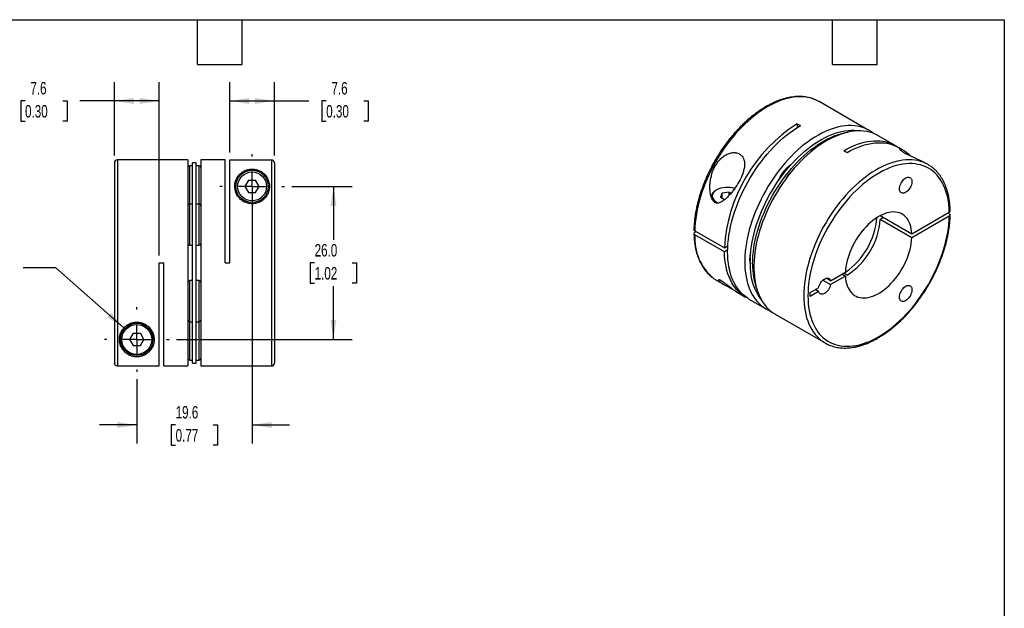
# Model space of a CAD drawing. Header units: millimetres. Extents: x 6 to 273, y 6 to 210.
# Tile 3 of 3: x 106 to 273, y 110 to 210. Entities that reach past the tile are written whole.
import ezdxf

# ---------------------------------------------------------------- set-up
doc = ezdxf.new("R2010")
doc.units = ezdxf.units.MM
doc.linetypes.add('SLD-Center', pattern=[19.05, 15.24, -1.27, 1.27, -1.27])
doc.linetypes.add('SLD-Solid', pattern=[0])
doc.layers.add('CENTER', color=40, linetype='SLD-Center')
doc.layers.add('DIMENSIONS', color=140, linetype='SLD-Solid', lineweight=25)
doc.layers.add('TEXT', color=140, linetype='SLD-Solid', lineweight=25)
doc.styles.add('SLDTEXTSTYLE0', font='TXT', dxfattribs={"width": 0.7})
doc.dimstyles.new('SLDDIMSTYLE0', dxfattribs={"dimtxt": 2.158008, "dimasz": 3.302, "dimexe": 0, "dimexo": 0.0625, "dimgap": 0.539502, "dimtad": 0, "dimtih": 1, "dimtoh": 1, "dimdec": 1, "dimrnd": 1e-09, "dimzin": 4, "dimdsep": 46, "dimtxsty": 'SLDTEXTSTYLE0', "dimsah": 1, "dimcen": 0.09, "dimadec": 0, "dimazin": 1, "dimtfac": 1, "dimtdec": 1, "dimtofl": 0, "dimtmove": 0, "dimatfit": 3, "dimfxl": 0, "dimfrac": 2, "dimtolj": 1, "dimtzin": 12, "dimarcsym": 0})
doc.dimstyles.new('SLDDIMSTYLE1', dxfattribs={"dimtxt": 2.158008, "dimasz": 3.302, "dimexe": 0, "dimexo": 0.0625, "dimgap": 0.539502, "dimtad": 0, "dimtih": 1, "dimtoh": 1, "dimdec": 1, "dimrnd": 1e-09, "dimzin": 12, "dimdsep": 46, "dimtxsty": 'SLDTEXTSTYLE0', "dimsah": 1, "dimcen": 0.09, "dimadec": 0, "dimazin": 3, "dimtfac": 1, "dimtdec": 1, "dimtofl": 0, "dimtmove": 0, "dimatfit": 3, "dimfxl": 0, "dimfrac": 2, "dimtolj": 1, "dimtzin": 12, "dimarcsym": 0})
doc.dimstyles.new('SLDDIMSTYLE3', dxfattribs={"dimtxt": 2.158008, "dimasz": 3.302, "dimexe": 0, "dimexo": 0.0625, "dimgap": 0.539502, "dimtad": 0, "dimtih": 1, "dimtoh": 1, "dimdec": 1, "dimrnd": 1e-09, "dimzin": 12, "dimdsep": 46, "dimtxsty": 'SLDTEXTSTYLE0', "dimsah": 1, "dimcen": 0, "dimadec": 0, "dimazin": 3, "dimtfac": 1, "dimtdec": 1, "dimtofl": 0, "dimtmove": 0, "dimatfit": 3, "dimfxl": 0, "dimfrac": 2, "dimtolj": 1, "dimtzin": 12, "dimarcsym": 0})
doc.dimstyles.new('SLDDIMSTYLE4', dxfattribs={"dimtxt": 2.158008, "dimasz": 3.302, "dimexe": 0, "dimexo": 0.0625, "dimgap": 0.539502, "dimtad": 0, "dimtih": 1, "dimtoh": 1, "dimdec": 1, "dimrnd": 1e-09, "dimzin": 12, "dimdsep": 46, "dimtxsty": 'SLDTEXTSTYLE0', "dimsah": 1, "dimcen": 0.09, "dimadec": 0, "dimazin": 3, "dimtfac": 1, "dimtdec": 1, "dimtmove": 0, "dimatfit": 0, "dimfxl": 0, "dimfrac": 2, "dimtolj": 1, "dimtzin": 12, "dimarcsym": 0})

# ---------------------------------------------------------------- blocks, each defined once
blk = doc.blocks.new('_D_3')
at = {"layer": 'DIMENSIONS'}
for p, q in [((111.8, 167.4), (106.24, 167.4)), ((123.36, 157.18), (111.8, 167.4))]:
    blk.add_line(p, q, dxfattribs=at)
blk.add_solid([(123.36, 157.18), (121.23, 159.75), (120.55, 158.99)], dxfattribs=at)
at = {"layer": 'DIMENSIONS', "attachment_point": 1, "style": 'SLDTEXTSTYLE0'}
for s, insert, char_height in [('M3-0.5 X 12MM', (82.31, 170.13), 2.1167), ('SHCS X2', (87.15, 166.7), 2.117)]:
    blk.add_mtext(s, dxfattribs=dict(at, insert=insert, char_height=char_height))
blk = doc.blocks.new('_D_4')
at = {"layer": 'DIMENSIONS'}
for p, q in [((151.93, 181.23), (162.18, 181.23)), ((159, 181.23), (159, 172.14)), ((155.8, 168.23), (155.07, 168.23)), ((155.07, 168.23), (155.07, 164.8)), ((162.21, 168.23), (162.93, 168.23)), ((162.93, 168.23), (162.93, 164.8)), ((155.07, 164.8), (155.8, 164.8)), ((159, 155.23), (159, 164.31)), ((162.93, 164.8), (162.21, 164.8)), ((132.33, 155.23), (162.18, 155.23))]:
    blk.add_line(p, q, dxfattribs=at)
for points in [[(159, 181.23), (158.49, 177.93), (159.51, 177.93)], [(159, 155.23), (159.51, 158.53), (158.49, 158.53)]]:
    blk.add_solid(points, dxfattribs=at)
at = {"layer": 'DIMENSIONS', "char_height": 2.117, "attachment_point": 1, "style": 'SLDTEXTSTYLE0'}
for s, insert in [('26.0', (155.8, 171.44)), ('1.02', (155.8, 167.53))]:
    blk.add_mtext(s, dxfattribs=dict(at, insert=insert))
blk = doc.blocks.new('_D_5')
at = {"layer": 'DIMENSIONS'}
for p, q in [((145.17, 179.96), (145.17, 137.53)), ((125.57, 148.47), (125.57, 137.53)), ((125.57, 140.7), (119.22, 140.7)), ((132.17, 140.7), (131.44, 140.7)), ((131.44, 140.7), (131.44, 137.27)), ((138.58, 140.7), (139.31, 140.7)), ((139.31, 140.7), (139.31, 137.27)), ((145.17, 140.7), (151.52, 140.7)), ((131.44, 137.27), (132.17, 137.27)), ((139.31, 137.27), (138.58, 137.27))]:
    blk.add_line(p, q, dxfattribs=at)
for points in [[(125.57, 140.7), (122.27, 141.21), (122.27, 140.2)], [(145.17, 140.7), (148.48, 140.2), (148.48, 141.21)]]:
    blk.add_solid(points, dxfattribs=at)
at = {"layer": 'DIMENSIONS', "char_height": 2.117, "attachment_point": 1, "style": 'SLDTEXTSTYLE0'}
for s, insert in [('19.6', (132.17, 143.92)), ('0.77', (132.17, 140))]:
    blk.add_mtext(s, dxfattribs=dict(at, insert=insert))
blk = doc.blocks.new('_D_6')
at = {"layer": 'DIMENSIONS'}
for p, q in [((141.37, 186.99), (141.37, 198.93)), ((148.97, 186.49), (148.97, 198.93)), ((141.37, 195.75), (148.97, 195.75)), ((148.97, 195.75), (154.84, 195.75)), ((157.77, 195.75), (157.04, 195.75)), ((157.04, 195.75), (157.04, 192.32)), ((164.18, 195.75), (164.9, 195.75)), ((164.9, 195.75), (164.9, 192.32)), ((157.04, 192.32), (157.77, 192.32)), ((164.9, 192.32), (164.18, 192.32))]:
    blk.add_line(p, q, dxfattribs=at)
for points in [[(141.37, 195.75), (144.68, 195.24), (144.68, 196.26)], [(148.97, 195.75), (145.67, 196.26), (145.67, 195.24)]]:
    blk.add_solid(points, dxfattribs=at)
at = {"layer": 'DIMENSIONS', "char_height": 2.117, "attachment_point": 1, "style": 'SLDTEXTSTYLE0'}
for s, insert in [('7.6', (158.66, 198.96)), ('0.30', (157.77, 195.05))]:
    blk.add_mtext(s, dxfattribs=dict(at, insert=insert))
blk = doc.blocks.new('_D_7')
at = {"layer": 'DIMENSIONS'}
for p, q in [((121.77, 186.5), (121.77, 198.93)), ((129.37, 169.5), (129.37, 198.93)), ((106.57, 195.75), (105.85, 195.75)), ((105.85, 195.75), (105.85, 192.32)), ((112.98, 195.75), (113.71, 195.75)), ((113.71, 195.75), (113.71, 192.32)), ((121.77, 195.75), (115.91, 195.75)), ((129.37, 195.75), (121.77, 195.75)), ((105.85, 192.32), (106.57, 192.32)), ((113.71, 192.32), (112.98, 192.32))]:
    blk.add_line(p, q, dxfattribs=at)
for points in [[(121.77, 195.75), (125.08, 195.24), (125.08, 196.26)], [(129.37, 195.75), (126.07, 196.26), (126.07, 195.24)]]:
    blk.add_solid(points, dxfattribs=at)
at = {"layer": 'DIMENSIONS', "char_height": 2.117, "attachment_point": 1, "style": 'SLDTEXTSTYLE0'}
for s, insert in [('7.6', (107.47, 198.96)), ('0.30', (106.57, 195.05))]:
    blk.add_mtext(s, dxfattribs=dict(at, insert=insert))
blk = doc.blocks.new('SW_CENTERMARKSYMBOL_1')
at = {"layer": 'CENTER', "color": 0}
for p, q in [((0, 5.08), (0, 5.49)), ((0, 0), (0, 2.54)), ((-5.08, 0), (-5.49, 0)), ((0, 0), (-2.54, 0)), ((0, 0), (0, -2.54)), ((0, 0), (2.54, 0)), ((5.08, 0), (5.49, 0)), ((0, -5.08), (0, -5.49))]:
    blk.add_line(p, q, dxfattribs=at)
blk = doc.blocks.new('SW_CENTERMARKSYMBOL_2')
at = {"layer": 'CENTER', "color": 0}
for p, q in [((0, 5.08), (0, 5.49)), ((0, 0), (0, 2.54)), ((-5.08, 0), (-5.49, 0)), ((0, 0), (-2.54, 0)), ((0, 0), (0, -2.54)), ((0, 0), (2.54, 0)), ((5.08, 0), (5.49, 0)), ((0, -5.08), (0, -5.49))]:
    blk.add_line(p, q, dxfattribs=at)

msp = doc.modelspace()

# ---------------------------------------------------------------- linework, layer by layer
for p, q in [((250.04, 190.74), (241.56, 195.64)), ((237.83, 191.88), (238.39, 191.55)), ((237.83, 191.88), (237.83, 191.21)), ((254.5, 188.17), (251.6, 189.84)), ((255.71, 187.47), (255.06, 187.84)), ((245.75, 187.3), (246.31, 186.98)), ((121.77, 185.23), (121.77, 151.23)), ((134.27, 185.73), (122.27, 185.73)), ((122.27, 185.73), (122.27, 150.73)), ((134.27, 185.73), (134.27, 150.73)), ((135.07, 184.73), (134.57, 184.73)), ((134.57, 178.23), (134.57, 184.73)), ((135.67, 185.23), (135.07, 185.23)), ((135.07, 151.23), (135.07, 185.23)), ((135.67, 151.23), (135.67, 185.23)), ((136.17, 184.73), (135.67, 184.73)), ((136.17, 178.23), (136.17, 184.73)), ((140.57, 185.73), (136.47, 185.73)), ((136.47, 185.73), (136.47, 150.73)), ((140.57, 168.23), (140.57, 185.73)), ((141.37, 185.72), (148.47, 185.72)), ((141.37, 168.23), (141.37, 185.72)), ((148.47, 185.72), (148.47, 150.73)), ((148.97, 185.22), (148.97, 151.23)), ((260.08, 184.95), (259.78, 185.12)), ((144.57, 182.28), (143.96, 181.23)), ((143.96, 181.23), (144.57, 180.18)), ((144.57, 182.28), (145.78, 182.28)), ((146.39, 181.23), (145.78, 182.28)), ((145.78, 180.18), (146.39, 181.23)), ((144.57, 180.18), (145.78, 180.18)), ((224.14, 180.63), (224, 180.55)), ((225.09, 180.08), (224.78, 179.41)), ((224.78, 179.41), (225.51, 178.99)), ((226.26, 180.26), (225.09, 180.08)), ((225.09, 179.23), (225.09, 180.08)), ((226.26, 180.26), (226.59, 180.08)), ((226.26, 179.7), (226.26, 180.26)), ((134.27, 178.03), (134.28, 177.98)), ((135.07, 178.23), (134.57, 178.23)), ((134.57, 171.23), (134.57, 178.23)), ((136.17, 178.23), (135.67, 178.23)), ((136.17, 171.23), (136.17, 178.23)), ((136.47, 177.98), (136.47, 178.03)), ((252.53, 175.95), (251.96, 175.62)), ((251.97, 176.27), (257.34, 173.17)), ((257.34, 173.17), (263.7, 176.85)), ((263.7, 176.2), (257.34, 172.52)), ((263.7, 176.6), (263.49, 176.73)), ((257.34, 172.52), (251.96, 175.62)), ((220.44, 173.67), (225.46, 170.77)), ((220.65, 173.55), (220.44, 173.42)), ((225.46, 170.12), (220.44, 173.02)), ((134.57, 171.23), (135.07, 171.23)), ((135.67, 171.23), (136.17, 171.23)), ((225.46, 170.77), (226.05, 171.11)), ((226.02, 170.44), (225.46, 170.12)), ((129.37, 168.23), (130.17, 168.23)), ((129.37, 150.73), (129.37, 168.23)), ((130.17, 150.73), (130.17, 168.23)), ((140.57, 168.23), (141.37, 168.23)), ((243.52, 165.2), (246.04, 166.65)), ((246.04, 166), (243.52, 164.54)), ((245.47, 166.32), (246.04, 166)), ((245.85, 166.54), (245.75, 166.48)), ((246.31, 166.16), (245.75, 166.48)), ((135.07, 165.23), (134.57, 165.23)), ((134.57, 158.23), (134.57, 165.23)), ((136.17, 165.23), (135.67, 165.23)), ((136.17, 158.23), (136.17, 165.23)), ((224.06, 165.33), (225.43, 164.54)), ((242.21, 165.3), (243.52, 164.54)), ((243.52, 165.2), (242.78, 165.62)), ((227.35, 163.43), (229.08, 162.43)), ((240.02, 163.18), (241.47, 164.02)), ((241.47, 163.36), (240.02, 162.52)), ((240.02, 162.52), (240.02, 163.18)), ((241.47, 163.36), (240.91, 163.69)), ((229.64, 162.1), (232.54, 160.43)), ((234.1, 159.53), (242.58, 154.63)), ((134.28, 158.48), (134.27, 158.43)), ((134.57, 158.23), (135.07, 158.23)), ((134.57, 151.73), (134.57, 158.23)), ((135.67, 158.23), (136.17, 158.23)), ((136.17, 151.73), (136.17, 158.23)), ((136.47, 158.43), (136.47, 158.48)), ((124.97, 156.28), (124.36, 155.23)), ((124.97, 156.28), (126.18, 156.28)), ((126.79, 155.23), (126.18, 156.28)), ((124.36, 155.23), (124.97, 154.18)), ((124.97, 154.18), (126.18, 154.18)), ((126.18, 154.18), (126.79, 155.23)), ((122.27, 150.73), (129.37, 150.73)), ((130.17, 150.73), (134.27, 150.73)), ((134.57, 151.73), (135.07, 151.73)), ((135.07, 151.23), (135.67, 151.23)), ((135.67, 151.73), (136.17, 151.73)), ((136.47, 150.73), (148.47, 150.73))]:
    msp.add_line(p, q)
at = {"flags": 128}
for points in [[(241.07, 195.89), (240.97, 195.94), (240.52, 196.11), (240.05, 196.25), (239.57, 196.35), (239.08, 196.42), (238.56, 196.46), (238.04, 196.45), (237.51, 196.42), (236.96, 196.34), (236.4, 196.23), (235.84, 196.09), (235.27, 195.91), (234.7, 195.7), (234.12, 195.45), (233.53, 195.17), (232.95, 194.85), (232.36, 194.51), (231.78, 194.13), (231.2, 193.72), (230.62, 193.29), (230.05, 192.82), (229.48, 192.33), (228.92, 191.81), (228.37, 191.26), (227.83, 190.7), (227.3, 190.1), (226.78, 189.49), (226.28, 188.86), (225.79, 188.2), (225.32, 187.54), (224.86, 186.85), (224.42, 186.15), (224, 185.44), (223.6, 184.72), (223.22, 183.98), (222.86, 183.24), (222.52, 182.5), (222.21, 181.75), (221.92, 180.99), (221.65, 180.24), (221.41, 179.48), (221.2, 178.73), (221.01, 177.98), (220.85, 177.24), (220.71, 176.51), (220.6, 175.78), (220.52, 175.06), (220.46, 174.36), (220.44, 173.67)], [(241.56, 195.64), (241.4, 195.73), (241.07, 195.89)], [(229.64, 162.1), (229.44, 162.23), (229.04, 162.5), (228.67, 162.81), (228.31, 163.15), (227.98, 163.52), (227.68, 163.93), (227.39, 164.36), (227.14, 164.83), (226.91, 165.32), (226.7, 165.84), (226.52, 166.38), (226.37, 166.95), (226.24, 167.54), (226.14, 168.16), (226.07, 168.79), (226.03, 169.44), (226.02, 170.12), (226.03, 170.8), (226.07, 171.51), (226.14, 172.22), (226.24, 172.95), (226.37, 173.69), (226.52, 174.43), (226.7, 175.18), (226.91, 175.94), (227.14, 176.7), (227.39, 177.46), (227.68, 178.22), (227.98, 178.98), (228.31, 179.73), (228.67, 180.48), (229.04, 181.22), (229.44, 181.95), (229.85, 182.67), (230.29, 183.38), (230.74, 184.08), (231.22, 184.76), (231.7, 185.42), (232.21, 186.06), (232.72, 186.69), (233.25, 187.29), (233.79, 187.87), (234.35, 188.43), (234.91, 188.96), (235.48, 189.46), (236.05, 189.94), (236.63, 190.39), (237.22, 190.81), (237.8, 191.19), (238.39, 191.55)], [(250.78, 190.23), (250.69, 190.31), (250.3, 190.59), (249.89, 190.83), (249.46, 191.04), (249.01, 191.21), (248.54, 191.35), (248.06, 191.46), (247.56, 191.52), (247.05, 191.56), (246.53, 191.56), (245.99, 191.52), (245.45, 191.44), (244.89, 191.34), (244.33, 191.19), (243.76, 191.01), (243.18, 190.8), (242.61, 190.55), (242.02, 190.27), (241.44, 189.96), (240.85, 189.61), (240.27, 189.24), (239.69, 188.83), (239.11, 188.39), (238.54, 187.93), (237.97, 187.43), (237.41, 186.92), (236.86, 186.37), (236.32, 185.8), (235.79, 185.21), (235.27, 184.6), (234.77, 183.97), (234.28, 183.31), (233.81, 182.64), (233.35, 181.96), (232.91, 181.26), (232.49, 180.55), (232.09, 179.83), (231.71, 179.09), (231.35, 178.35), (231.01, 177.61), (230.7, 176.86), (230.41, 176.1), (230.14, 175.35), (229.9, 174.6), (229.69, 173.84), (229.5, 173.1), (229.33, 172.35), (229.2, 171.62), (229.09, 170.89), (229, 170.18), (228.95, 169.47), (228.92, 168.78), (228.92, 168.11), (228.95, 167.45), (229, 166.81), (229.09, 166.19), (229.2, 165.59), (229.33, 165.01), (229.5, 164.46), (229.69, 163.93), (229.9, 163.43), (230.14, 162.95), (230.41, 162.5), (230.7, 162.08), (231.01, 161.7), (231.35, 161.34), (231.71, 161.01), (232.09, 160.72), (232.49, 160.46), (232.91, 160.23), (233.35, 160.04), (233.36, 160.04)], [(229.84, 168.32), (229.85, 168.99), (229.89, 169.68), (229.96, 170.38), (230.06, 171.09), (230.18, 171.82), (230.33, 172.55), (230.51, 173.28), (230.71, 174.02), (230.94, 174.76), (231.19, 175.51), (231.47, 176.25), (231.77, 176.99), (232.1, 177.73), (232.45, 178.46), (232.82, 179.19), (233.21, 179.9), (233.62, 180.61), (234.05, 181.3), (234.49, 181.98), (234.96, 182.64), (235.44, 183.29), (235.93, 183.91), (236.44, 184.52), (236.96, 185.11), (237.49, 185.67), (238.03, 186.21), (238.58, 186.73), (239.14, 187.21), (239.71, 187.68), (240.28, 188.11), (240.85, 188.51), (241.43, 188.88), (242, 189.22), (242.58, 189.53), (243.15, 189.81), (243.72, 190.05), (244.29, 190.26), (244.85, 190.43), (245.41, 190.57), (245.95, 190.67), (246.49, 190.74), (247.02, 190.78), (247.53, 190.77), (248.03, 190.73), (248.51, 190.66)], [(230.26, 168.08), (230.28, 168.75), (230.32, 169.44), (230.39, 170.14), (230.48, 170.85), (230.61, 171.57), (230.76, 172.3), (230.93, 173.04), (231.14, 173.78), (231.36, 174.52), (231.62, 175.26), (231.9, 176.01), (232.2, 176.75), (232.52, 177.49), (232.87, 178.22), (233.24, 178.94), (233.63, 179.66), (234.04, 180.36), (234.47, 181.05), (234.92, 181.73), (235.38, 182.4), (235.86, 183.04), (236.36, 183.67), (236.86, 184.28), (237.38, 184.86), (237.92, 185.43), (238.46, 185.97), (239.01, 186.48), (239.57, 186.97), (240.13, 187.43), (240.7, 187.86), (241.27, 188.27), (241.85, 188.64), (242.43, 188.98), (243, 189.29), (243.58, 189.56), (244.15, 189.8), (244.72, 190.01), (245.28, 190.19), (245.83, 190.33), (246.38, 190.43), (246.48, 190.45)], [(251.6, 189.84), (251.44, 189.93), (251.01, 190.14), (250.56, 190.31), (250.1, 190.45), (249.62, 190.56), (249.12, 190.63), (248.61, 190.66), (248.09, 190.66), (247.55, 190.62), (247, 190.55), (246.45, 190.44), (245.89, 190.29), (245.32, 190.12), (244.74, 189.9), (244.16, 189.65), (243.58, 189.37), (242.99, 189.06), (242.41, 188.72), (241.83, 188.34), (241.24, 187.93), (240.67, 187.49), (240.09, 187.03), (239.53, 186.54), (238.97, 186.02), (238.42, 185.47), (237.88, 184.9), (237.35, 184.31), (236.83, 183.7), (236.33, 183.07), (235.84, 182.42), (235.36, 181.75), (234.91, 181.06), (234.47, 180.36), (234.05, 179.65), (233.65, 178.93), (233.27, 178.2), (232.91, 177.46), (232.57, 176.71), (232.26, 175.96), (231.97, 175.21), (231.7, 174.45), (231.46, 173.7), (231.24, 172.95), (231.05, 172.2), (230.89, 171.46), (230.75, 170.72), (230.64, 169.99), (230.56, 169.28), (230.5, 168.57), (230.48, 167.88), (230.48, 167.21), (230.5, 166.55), (230.56, 165.91), (230.64, 165.29), (230.75, 164.69), (230.89, 164.11), (231.05, 163.56), (231.24, 163.03), (231.46, 162.53), (231.7, 162.05), (231.97, 161.6), (232.26, 161.19), (232.57, 160.8), (232.91, 160.44), (233.27, 160.12), (233.65, 159.82), (234.05, 159.56), (234.1, 159.53)], [(245.75, 187.3), (246.34, 187.63), (246.92, 187.92), (247.51, 188.18), (248.09, 188.4), (248.66, 188.59), (249.23, 188.74), (249.79, 188.85), (250.35, 188.94), (250.89, 188.98), (251.42, 188.99), (251.93, 188.96), (252.44, 188.9), (252.92, 188.8), (253.4, 188.66), (253.85, 188.49), (254.29, 188.29), (254.7, 188.05), (254.77, 188)], [(246.31, 186.98), (246.91, 187.31), (247.51, 187.6), (248.1, 187.86), (248.69, 188.08), (249.28, 188.27), (249.85, 188.42), (250.42, 188.54), (250.98, 188.62), (251.53, 188.66), (252.07, 188.66), (252.59, 188.63), (253.1, 188.55), (253.59, 188.45), (254.07, 188.3), (254.52, 188.12), (254.96, 187.9), (255.06, 187.84)], [(259.62, 185.19), (259.28, 185.33), (258.82, 185.49), (258.35, 185.61), (257.86, 185.7), (257.36, 185.75), (256.84, 185.77), (256.31, 185.75), (255.77, 185.69), (255.22, 185.6), (254.66, 185.47), (254.09, 185.31), (253.52, 185.12), (252.94, 184.89), (252.36, 184.62), (251.78, 184.33), (251.19, 184), (250.61, 183.64), (250.02, 183.24), (249.45, 182.82), (248.87, 182.37), (248.3, 181.89), (247.74, 181.39), (247.18, 180.85), (246.63, 180.3), (246.1, 179.72), (245.58, 179.11), (245.06, 178.49), (244.57, 177.85), (244.09, 177.19), (243.62, 176.51), (243.17, 175.82), (242.74, 175.11), (242.33, 174.4), (241.94, 173.67), (241.57, 172.93), (241.22, 172.19), (240.9, 171.44), (240.59, 170.69), (240.31, 169.93), (240.06, 169.18), (239.83, 168.42), (239.63, 167.67), (239.45, 166.93), (239.3, 166.19), (239.18, 165.46), (239.08, 164.74), (239.01, 164.03), (238.97, 163.33), (238.96, 162.65), (238.97, 161.98), (239.01, 161.33), (239.08, 160.7), (239.18, 160.09), (239.3, 159.5), (239.45, 158.93), (239.63, 158.39), (239.83, 157.88), (240.06, 157.39), (240.31, 156.93), (240.59, 156.49), (240.9, 156.09), (241.22, 155.72), (241.57, 155.37), (241.94, 155.07), (242.12, 154.93)], [(263.7, 176.85), (263.68, 177.5), (263.62, 178.13), (263.54, 178.74), (263.43, 179.33), (263.29, 179.9), (263.13, 180.44), (262.94, 180.96), (262.72, 181.46), (262.48, 181.92), (262.22, 182.36), (261.93, 182.77), (261.61, 183.14), (261.28, 183.49), (260.92, 183.81), (260.54, 184.09), (260.14, 184.34), (259.72, 184.55), (259.28, 184.73), (258.83, 184.88), (258.35, 184.98), (257.87, 185.06), (257.36, 185.1), (256.85, 185.1), (256.32, 185.07), (255.79, 185), (255.24, 184.9), (254.68, 184.76), (254.12, 184.59), (253.56, 184.38), (252.98, 184.13), (252.41, 183.86), (251.83, 183.55), (251.26, 183.21), (250.68, 182.84), (250.11, 182.44), (249.54, 182), (248.97, 181.54), (248.42, 181.05), (247.86, 180.54), (247.32, 180), (246.79, 179.44), (246.27, 178.85), (245.76, 178.24), (245.27, 177.61), (244.79, 176.97), (244.32, 176.31), (243.88, 175.63), (243.45, 174.93), (243.04, 174.23), (242.65, 173.51), (242.28, 172.79), (241.93, 172.06), (241.6, 171.32), (241.3, 170.58), (241.02, 169.84), (240.77, 169.09), (240.54, 168.35), (240.34, 167.61), (240.16, 166.87), (240.01, 166.14), (239.89, 165.42), (239.79, 164.71), (239.72, 164.01), (239.68, 163.32), (239.67, 162.65), (239.68, 161.99), (239.72, 161.35), (239.79, 160.73), (239.89, 160.13), (240.01, 159.55), (240.16, 158.99), (240.34, 158.46), (240.54, 157.95), (240.77, 157.47), (241.02, 157.02), (241.3, 156.6), (241.6, 156.21), (241.93, 155.85), (242.28, 155.52), (242.65, 155.22), (243.04, 154.95), (243.45, 154.72), (243.88, 154.53), (244.32, 154.36), (244.79, 154.24), (245.27, 154.14), (245.76, 154.09), (246.27, 154.07), (246.79, 154.08), (247.32, 154.13), (247.86, 154.22), (248.42, 154.34), (248.97, 154.5), (249.54, 154.69), (250.11, 154.91), (250.68, 155.17), (251.26, 155.47), (251.83, 155.79), (252.41, 156.15), (252.98, 156.53), (253.56, 156.95), (254.12, 157.4), (254.68, 157.87), (255.24, 158.38), (255.79, 158.9), (256.32, 159.46), (256.85, 160.03), (257.36, 160.63), (257.87, 161.25), (258.35, 161.88), (258.83, 162.54), (259.28, 163.21), (259.72, 163.89), (260.14, 164.59), (260.54, 165.3), (260.92, 166.02), (261.28, 166.75), (261.61, 167.49), (261.93, 168.23), (262.22, 168.97), (262.48, 169.71), (262.72, 170.46), (262.94, 171.2), (263.13, 171.94), (263.29, 172.67), (263.43, 173.4), (263.54, 174.11), (263.62, 174.82), (263.68, 175.52), (263.7, 176.2)], [(255.22, 180.82), (255.24, 181.02), (255.28, 181.24), (255.34, 181.46), (255.44, 181.68), (255.55, 181.89), (255.68, 182.09), (255.83, 182.28), (255.99, 182.44), (256.16, 182.57), (256.33, 182.68), (256.5, 182.75), (256.66, 182.79), (256.81, 182.8), (256.95, 182.77), (257.08, 182.7), (257.18, 182.6), (257.26, 182.48), (257.31, 182.32), (257.34, 182.14), (257.34, 181.94), (257.31, 181.73), (257.26, 181.51), (257.18, 181.29), (257.08, 181.08), (256.95, 180.87), (256.81, 180.68), (256.66, 180.5), (256.5, 180.35), (256.33, 180.23), (256.16, 180.14), (255.99, 180.08), (255.83, 180.06), (255.68, 180.08), (255.55, 180.12), (255.44, 180.21), (255.34, 180.32), (255.28, 180.46), (255.24, 180.63), (255.22, 180.82)], [(224.15, 180.63), (223.94, 180.49), (223.76, 180.34), (223.62, 180.18), (223.51, 180.01), (223.43, 179.84), (223.4, 179.66), (223.41, 179.47), (223.45, 179.29), (223.53, 179.12), (223.65, 178.95), (223.8, 178.79), (223.99, 178.65), (224.2, 178.52), (224.41, 178.41)], [(257.34, 173.17), (257.3, 173.61), (257.24, 174.03), (257.15, 174.43), (257.03, 174.81), (256.89, 175.15), (256.72, 175.47), (256.52, 175.77), (256.3, 176.02), (256.06, 176.25), (255.8, 176.45), (255.51, 176.61), (255.21, 176.73), (254.89, 176.82), (254.55, 176.87), (254.2, 176.89), (253.83, 176.87), (253.46, 176.81), (253.07, 176.72), (252.68, 176.59), (252.29, 176.43), (251.89, 176.23), (251.49, 176), (251.09, 175.74), (250.69, 175.44), (250.3, 175.12), (249.92, 174.77), (249.54, 174.39), (249.18, 173.99), (248.82, 173.57), (248.49, 173.13), (248.17, 172.66), (247.86, 172.19), (247.58, 171.7), (247.31, 171.2), (247.07, 170.69), (246.85, 170.18), (246.65, 169.66), (246.48, 169.15), (246.34, 168.63), (246.22, 168.12), (246.13, 167.62), (246.07, 167.13), (246.04, 166.65)], [(246.04, 166), (246.07, 165.56), (246.13, 165.14), (246.22, 164.74), (246.34, 164.36), (246.48, 164.02), (246.65, 163.7), (246.85, 163.41), (247.07, 163.15), (247.31, 162.92), (247.58, 162.72), (247.86, 162.57), (248.17, 162.44), (248.49, 162.35), (248.82, 162.3), (249.18, 162.28), (249.54, 162.3), (249.92, 162.36), (250.3, 162.45), (250.69, 162.58), (251.09, 162.74), (251.49, 162.94), (251.89, 163.17), (252.29, 163.44), (252.68, 163.73), (253.07, 164.05), (253.46, 164.4), (253.83, 164.78), (254.2, 165.18), (254.55, 165.6), (254.89, 166.05), (255.21, 166.51), (255.51, 166.98), (255.8, 167.47), (256.06, 167.97), (256.3, 168.48), (256.52, 168.99), (256.72, 169.51), (256.89, 170.02), (257.03, 170.54), (257.15, 171.05), (257.24, 171.55), (257.3, 172.04), (257.34, 172.52)], [(229.37, 162.28), (229.18, 162.37), (228.76, 162.63), (228.36, 162.92), (227.99, 163.24), (227.64, 163.6), (227.31, 163.99), (227.01, 164.41), (226.73, 164.86), (226.48, 165.34), (226.25, 165.85), (226.05, 166.39), (225.88, 166.95), (225.74, 167.54), (225.63, 168.15), (225.54, 168.79), (225.48, 169.44), (225.46, 170.12)], [(223.62, 165.61), (224, 165.36), (224.06, 165.33)], [(241.47, 164.02), (241.53, 164.24), (241.62, 164.46), (241.72, 164.68), (241.85, 164.88), (242, 165.07), (242.16, 165.24), (242.32, 165.39), (242.49, 165.5), (242.67, 165.59), (242.83, 165.64), (242.99, 165.65), (243.14, 165.62), (243.26, 165.57), (243.37, 165.47), (243.46, 165.35), (243.52, 165.2)], [(243.52, 164.54), (243.46, 164.32), (243.37, 164.1), (243.26, 163.88), (243.14, 163.67), (242.99, 163.48), (242.83, 163.31), (242.67, 163.17), (242.49, 163.05), (242.32, 162.97), (242.16, 162.92), (242, 162.91), (241.85, 162.93), (241.72, 162.99), (241.62, 163.09), (241.53, 163.21), (241.47, 163.36)], [(255.22, 162.43), (255.24, 162.64), (255.28, 162.85), (255.34, 163.07), (255.44, 163.29), (255.55, 163.51), (255.68, 163.71), (255.83, 163.89), (255.99, 164.05), (256.16, 164.19), (256.33, 164.29), (256.5, 164.37), (256.66, 164.41), (256.81, 164.41), (256.95, 164.38), (257.08, 164.32), (257.18, 164.22), (257.26, 164.09), (257.31, 163.93), (257.34, 163.75), (257.34, 163.56), (257.31, 163.35), (257.26, 163.13), (257.18, 162.91), (257.08, 162.69), (256.95, 162.48), (256.81, 162.29), (256.66, 162.12), (256.5, 161.97), (256.33, 161.85), (256.16, 161.76), (255.99, 161.7), (255.83, 161.68), (255.68, 161.69), (255.55, 161.74), (255.44, 161.82), (255.34, 161.93), (255.28, 162.08), (255.24, 162.25), (255.22, 162.43)]]:
    msp.add_lwpolyline(points, dxfattribs=at)
for centre, radius in [((145.17, 181.23), 2.75), ((145.17, 181.23), 2.45), ((125.57, 155.23), 2.75), ((125.57, 155.23), 2.55)]:
    msp.add_circle(centre, radius)
for centre, radius, start, end in [((252.39, 169.16), 26.98, 122.6659, 176.5778), ((122.27, 185.23), 0.5, 90, 180), ((134.57, 184.43), 0.3, 90, 180), ((136.17, 184.43), 0.3, 0, 90), ((239.95, 180.28), 5.52, 128.8719, 154.4633), ((257.16, 179.88), 5.84, 54.8971, 65.1111), ((240.79, 179.8), 5.59, 132.7841, 151.0608), ((225.96, 177.1), 3.97, 71.7697, 117.2166), ((224.56, 179.29), 1.38, 113.8322, 169.7954), ((134.57, 177.93), 0.3, 90, 180), ((136.17, 177.93), 0.3, 0, 90), ((239.01, 176.9), 12.42, 304.4482, 355.5572), ((239.64, 176.56), 12.36, 302.6776, 355.6674), ((229.28, 172.43), 8.86, 176.1991, 230.3081), ((134.57, 171.53), 0.3, 180, 270), ((136.17, 171.53), 0.3, 270, 0), ((233.35, 168.73), 3.51, 174.3199, 182.0734), ((239.69, 167.78), 9.87, 176.8811, 217.3279), ((242.17, 167.85), 11.91, 178.913, 200.5944), ((134.57, 164.93), 0.3, 90, 180), ((136.17, 164.93), 0.3, 0, 90), ((134.57, 158.53), 0.3, 180, 270), ((136.17, 158.53), 0.3, 270, 0), ((245.51, 159.7), 5.84, 234.607, 245.344), ((134.57, 152.03), 0.3, 180, 270), ((136.17, 152.03), 0.3, 270, 0), ((148.47, 151.23), 0.5, 270, 0)]:
    msp.add_arc(centre, radius, start, end)
for points, knots in [([(241.04, 195.9), (240.91, 195.96), (240.63, 196.08), (240.2, 196.23), (239.74, 196.35), (239.27, 196.43), (238.78, 196.49), (238.28, 196.51), (237.77, 196.5), (237.25, 196.46), (236.72, 196.38), (236.19, 196.28), (235.64, 196.14), (235.09, 195.97), (234.54, 195.76), (233.98, 195.53), (233.43, 195.27), (232.87, 194.98), (232.31, 194.66), (231.75, 194.31), (231.19, 193.93), (230.64, 193.52), (230.09, 193.1), (229.55, 192.64), (229.02, 192.16), (228.49, 191.66), (227.97, 191.14), (227.46, 190.59), (226.96, 190.02), (226.48, 189.44), (226, 188.84), (225.54, 188.22), (225.1, 187.59), (224.66, 186.94), (224.25, 186.28), (223.85, 185.61), (223.47, 184.93), (223.11, 184.24), (222.77, 183.54), (222.44, 182.84), (222.14, 182.13), (221.86, 181.42), (221.6, 180.7), (221.36, 179.99), (221.15, 179.28), (220.95, 178.57), (220.78, 177.86), (220.64, 177.16), (220.52, 176.46), (220.42, 175.77), (220.35, 175.09), (220.31, 174.46), (220.29, 174.06), (220.29, 173.87)], [0, 0, 0, 0, 0.018103, 0.037334, 0.056599, 0.075911, 0.095279, 0.11471, 0.134205, 0.153762, 0.173374, 0.193036, 0.212738, 0.232473, 0.252233, 0.27201, 0.291799, 0.311595, 0.331393, 0.35119, 0.370983, 0.390772, 0.410556, 0.430333, 0.450105, 0.46987, 0.48963, 0.509384, 0.529133, 0.548877, 0.568618, 0.588355, 0.60809, 0.627822, 0.647554, 0.667284, 0.687014, 0.706745, 0.726477, 0.746211, 0.765947, 0.785686, 0.805429, 0.825176, 0.844928, 0.864686, 0.884449, 0.90422, 0.923997, 0.943782, 0.963574, 0.983373, 1, 1, 1, 1]), ([(256.11, 187.21), (256.04, 187.26), (255.89, 187.36), (255.67, 187.5), (255.45, 187.61), (255.3, 187.65), (255.24, 187.64), (255.24, 187.59), (255.3, 187.51), (255.41, 187.4), (255.57, 187.28), (255.79, 187.13), (256.06, 186.96), (256.39, 186.78), (256.77, 186.58), (257.2, 186.37), (257.64, 186.17), (258.1, 185.95), (258.57, 185.73), (259.07, 185.5), (259.48, 185.29), (259.7, 185.16), (259.78, 185.12)], [0, 0, 0, 0, 0.045649, 0.09159, 0.162774, 0.235779, 0.282938, 0.331003, 0.372972, 0.415869, 0.455975, 0.497124, 0.538996, 0.582199, 0.629258, 0.678101, 0.725096, 0.773443, 0.830848, 0.889872, 0.961917, 1, 1, 1, 1]), ([(223.86, 178.51), (223.95, 178.45), (224.05, 178.42), (224.24, 178.39), (224.34, 178.39), (224.62, 178.44), (224.81, 178.51), (225.17, 178.72), (225.35, 178.84), (225.68, 179.12), (225.84, 179.27), (226.16, 179.59), (226.32, 179.76), (226.63, 180.11), (226.78, 180.3), (227.22, 180.87), (227.49, 181.27), (228.01, 182.13), (228.25, 182.57), (228.54, 183.27), (228.62, 183.51), (228.76, 183.98), (228.82, 184.21), (228.89, 184.68), (228.91, 184.92), (228.88, 185.37), (228.85, 185.59), (228.71, 185.99), (228.62, 186.18), (228.43, 186.42), (228.36, 186.49), (228.2, 186.62), (228.12, 186.68), (227.94, 186.79), (227.85, 186.83), (227.65, 186.9), (227.54, 186.93), (227.22, 186.98), (227, 186.98), (226.65, 186.93), (226.54, 186.91), (226.31, 186.85), (226.2, 186.81), (225.86, 186.67), (225.64, 186.55), (225.24, 186.28), (225.05, 186.12), (224.69, 185.78), (224.52, 185.59), (224.22, 185.19), (224.08, 184.98), (223.83, 184.54), (223.71, 184.32), (223.41, 183.63), (223.27, 183.15), (223.11, 182.41), (223.07, 182.16), (223.02, 181.66), (223, 181.41), (223, 180.91), (223.01, 180.66), (223.06, 180.16), (223.1, 179.92), (223.19, 179.56), (223.22, 179.44), (223.31, 179.21), (223.36, 179.1), (223.47, 178.89), (223.54, 178.8), (223.69, 178.63), (223.77, 178.56), (223.86, 178.51)], [0, 0, 0, 0, 0.015625, 0.015625, 0.03125, 0.03125, 0.0625, 0.0625, 0.09375, 0.09375, 0.125, 0.125, 0.15625, 0.15625, 0.1875, 0.1875, 0.25, 0.25, 0.3125, 0.3125, 0.34375, 0.34375, 0.375, 0.375, 0.40625, 0.40625, 0.4375, 0.4375, 0.46875, 0.46875, 0.484375, 0.484375, 0.5, 0.5, 0.515625, 0.515625, 0.53125, 0.53125, 0.5625, 0.5625, 0.578125, 0.578125, 0.59375, 0.59375, 0.625, 0.625, 0.65625, 0.65625, 0.6875, 0.6875, 0.71875, 0.71875, 0.75, 0.75, 0.8125, 0.8125, 0.84375, 0.84375, 0.875, 0.875, 0.90625, 0.90625, 0.9375, 0.9375, 0.953125, 0.953125, 0.96875, 0.96875, 0.984375, 0.984375, 1, 1, 1, 1]), ([(257.09, 186.43), (257.06, 186.45), (256.93, 186.57), (256.7, 186.76), (256.39, 187.01), (256.2, 187.15), (256.11, 187.21)], [0, 0, 0, 0, 0.0597214, 0.3678549, 0.6839594, 1, 1, 1, 1]), ([(142.22, 181.23), (142.22, 180.89), (142.28, 180.53), (142.49, 180), (142.57, 179.82), (142.79, 179.47), (142.92, 179.31), (143.23, 178.99), (143.42, 178.85), (143.81, 178.6), (144.04, 178.49), (144.51, 178.34), (144.76, 178.3), (145.14, 178.28), (145.26, 178.28), (145.52, 178.29), (145.64, 178.31), (146.01, 178.39), (146.24, 178.47), (146.68, 178.68), (146.88, 178.81), (147.23, 179.1), (147.38, 179.26), (147.64, 179.59), (147.74, 179.76), (147.91, 180.12), (147.98, 180.3), (148.07, 180.65), (148.1, 180.83), (148.14, 181.34), (148.11, 181.67), (147.95, 182.28), (147.82, 182.57), (147.48, 183.09), (147.28, 183.32), (146.88, 183.64), (146.74, 183.74), (146.41, 183.91), (146.23, 183.99), (145.82, 184.11), (145.58, 184.16), (145.2, 184.18), (145.08, 184.18), (144.83, 184.16), (144.7, 184.14), (144.48, 184.1), (144.37, 184.07), (144.17, 184), (144.07, 183.97), (143.81, 183.85), (143.65, 183.76), (143.22, 183.46), (143, 183.24), (142.63, 182.75), (142.48, 182.47), (142.28, 181.88), (142.22, 181.57), (142.22, 181.23)], [0, 0, 0, 0, 0.0625, 0.0625, 0.09375, 0.09375, 0.125, 0.125, 0.15625, 0.15625, 0.1875, 0.1875, 0.21875, 0.21875, 0.234375, 0.234375, 0.25, 0.25, 0.28125, 0.28125, 0.3125, 0.3125, 0.34375, 0.34375, 0.375, 0.375, 0.40625, 0.40625, 0.4375, 0.4375, 0.5, 0.5, 0.5625, 0.5625, 0.625, 0.625, 0.65625, 0.65625, 0.6875, 0.6875, 0.71875, 0.71875, 0.734375, 0.734375, 0.75, 0.75, 0.765625, 0.765625, 0.78125, 0.78125, 0.8125, 0.8125, 0.875, 0.875, 0.9375, 0.9375, 1, 1, 1, 1]), ([(148.97, 185.22), (148.97, 185.35), (148.92, 185.48), (148.74, 185.67), (148.61, 185.72), (148.47, 185.72)], [0, 0, 0, 0, 0.5, 0.5, 1, 1, 1, 1]), ([(236.75, 184.87), (236.73, 184.86), (236.62, 184.8), (236.43, 184.67), (236.19, 184.47), (235.95, 184.25), (235.72, 184.01), (235.5, 183.75), (235.29, 183.47), (235.1, 183.18), (234.93, 182.87), (234.78, 182.56), (234.68, 182.32), (234.63, 182.18), (234.62, 182.15)], [0, 0, 0, 0, 0.02269, 0.118051, 0.213359, 0.308525, 0.403528, 0.498384, 0.593125, 0.687797, 0.782447, 0.877123, 0.971862, 1, 1, 1, 1]), ([(263.85, 177.05), (263.85, 177.17), (263.84, 177.49), (263.81, 178.02), (263.74, 178.62), (263.65, 179.22), (263.54, 179.79), (263.4, 180.34), (263.23, 180.87), (263.04, 181.38), (262.83, 181.87), (262.59, 182.33), (262.33, 182.77), (262.05, 183.18), (261.75, 183.56), (261.42, 183.91), (261.08, 184.24), (260.79, 184.48), (260.6, 184.61), (260.54, 184.65)], [0, 0, 0, 0, 0.033337, 0.096518, 0.159712, 0.222895, 0.286055, 0.349171, 0.412224, 0.475187, 0.538034, 0.600736, 0.663266, 0.725603, 0.78773, 0.849646, 0.91136, 0.972895, 1, 1, 1, 1]), ([(243.1, 154.37), (243.23, 154.31), (243.51, 154.19), (243.94, 154.05), (244.4, 153.93), (244.87, 153.84), (245.36, 153.79), (245.86, 153.77), (246.37, 153.78), (246.89, 153.82), (247.42, 153.89), (247.95, 154), (248.5, 154.14), (249.05, 154.31), (249.6, 154.51), (250.16, 154.74), (250.71, 155), (251.27, 155.3), (251.83, 155.62), (252.39, 155.97), (252.95, 156.35), (253.5, 156.75), (254.05, 157.18), (254.59, 157.63), (255.12, 158.11), (255.65, 158.62), (256.17, 159.14), (256.68, 159.68), (257.18, 160.25), (257.66, 160.83), (258.14, 161.43), (258.6, 162.05), (259.05, 162.69), (259.48, 163.33), (259.89, 163.99), (260.29, 164.66), (260.67, 165.35), (261.03, 166.04), (261.37, 166.73), (261.7, 167.44), (262, 168.14), (262.28, 168.86), (262.54, 169.57), (262.78, 170.28), (263, 171), (263.19, 171.71), (263.36, 172.42), (263.5, 173.12), (263.62, 173.81), (263.72, 174.5), (263.79, 175.18), (263.83, 175.81), (263.85, 176.22), (263.85, 176.4)], [0, 0, 0, 0, 0.0181028, 0.0373343, 0.056599, 0.0759106, 0.0952792, 0.1147102, 0.1342051, 0.1537615, 0.1733741, 0.1930357, 0.2127382, 0.2324733, 0.2522331, 0.2720104, 0.2917994, 0.3115949, 0.331393, 0.3511898, 0.3709834, 0.3907724, 0.4105559, 0.4303334, 0.4501049, 0.4698702, 0.4896297, 0.5093838, 0.5291328, 0.5488773, 0.5686179, 0.5883552, 0.6080898, 0.6278224, 0.6475536, 0.667284, 0.6870144, 0.7067452, 0.7264771, 0.7462107, 0.7659467, 0.7856858, 0.8054286, 0.8251757, 0.8449278, 0.8646855, 0.8844493, 0.9042198, 0.9239973, 0.943782, 0.9635741, 0.9833734, 1, 1, 1, 1]), ([(263.7, 176.85), (263.74, 176.87), (263.81, 176.93), (263.85, 177), (263.85, 177.05), (263.84, 177.06)], [0, 0, 0, 0, 0.423442, 0.846885, 1, 1, 1, 1]), ([(263.7, 176.6), (263.8, 176.55), (263.85, 176.48), (263.85, 176.33), (263.8, 176.25), (263.7, 176.2)], [0, 0, 0, 0, 0.5, 0.5, 1, 1, 1, 1]), ([(220.44, 173.67), (220.4, 173.69), (220.33, 173.75), (220.29, 173.82), (220.29, 173.87), (220.3, 173.88)], [0, 0, 0, 0, 0.423424, 0.846847, 1, 1, 1, 1]), ([(220.44, 173.42), (220.34, 173.37), (220.29, 173.3), (220.29, 173.15), (220.34, 173.07), (220.44, 173.02)], [0, 0, 0, 0, 0.5, 0.5, 1, 1, 1, 1]), ([(220.29, 173.22), (220.29, 173.11), (220.3, 172.78), (220.33, 172.26), (220.4, 171.65), (220.49, 171.06), (220.6, 170.49), (220.74, 169.93), (220.91, 169.4), (221.1, 168.89), (221.31, 168.41), (221.55, 167.94), (221.81, 167.51), (222.09, 167.1), (222.39, 166.72), (222.72, 166.36), (223.06, 166.04), (223.35, 165.79), (223.54, 165.67), (223.6, 165.63)], [0, 0, 0, 0, 0.033337, 0.096518, 0.159712, 0.222895, 0.286055, 0.349171, 0.412224, 0.475187, 0.538034, 0.600736, 0.663266, 0.725603, 0.78773, 0.849646, 0.91136, 0.972895, 1, 1, 1, 1]), ([(229.93, 170.03), (229.91, 169.94), (229.85, 169.74), (229.79, 169.44), (229.76, 169.13), (229.75, 168.89), (229.75, 168.65), (229.78, 168.41), (229.81, 168.22), (229.84, 168.13), (229.85, 168.12)], [0, 0, 0, 0, 0.132517, 0.287824, 0.443541, 0.586248, 0.669202, 0.825694, 0.982263, 1, 1, 1, 1]), ([(224.89, 165.22), (224.84, 165.25), (224.71, 165.31), (224.59, 165.36), (224.51, 165.37), (224.46, 165.36), (224.44, 165.33), (224.46, 165.26), (224.54, 165.15), (224.71, 165.01), (224.94, 164.84), (225.21, 164.67), (225.5, 164.5), (225.76, 164.35), (226.03, 164.21), (226.3, 164.06), (226.61, 163.9), (226.8, 163.79), (226.88, 163.74)], [0, 0, 0, 0, 0.038231, 0.095032, 0.13444, 0.174821, 0.230495, 0.287242, 0.37725, 0.469621, 0.557796, 0.648292, 0.713204, 0.779749, 0.827567, 0.876627, 0.944515, 1, 1, 1, 1]), ([(227.35, 163.43), (227.31, 163.45), (227.22, 163.51), (227.02, 163.64), (226.77, 163.82), (226.49, 164.03), (226.19, 164.27), (225.9, 164.49), (225.64, 164.69), (225.4, 164.88), (225.13, 165.07), (224.96, 165.17), (224.89, 165.22)], [0, 0, 0, 0, 0.109035, 0.22594, 0.344975, 0.466439, 0.579182, 0.694591, 0.763498, 0.833946, 0.925571, 1, 1, 1, 1]), ([(125.57, 152.28), (125.7, 152.28), (125.83, 152.29), (126.07, 152.32), (126.19, 152.34), (126.51, 152.42), (126.7, 152.49), (127.04, 152.66), (127.19, 152.76), (127.47, 152.96), (127.59, 153.07), (127.81, 153.3), (127.91, 153.42), (128.09, 153.68), (128.17, 153.81), (128.37, 154.23), (128.46, 154.53), (128.54, 155.18), (128.53, 155.52), (128.41, 156.05), (128.36, 156.23), (128.2, 156.58), (128.11, 156.75), (127.87, 157.09), (127.72, 157.26), (127.39, 157.56), (127.2, 157.7), (126.79, 157.93), (126.56, 158.02), (126.19, 158.11), (126.07, 158.14), (125.82, 158.17), (125.69, 158.18), (125.44, 158.18), (125.32, 158.17), (125.07, 158.14), (124.94, 158.11), (124.58, 158.02), (124.36, 157.93), (124.04, 157.75), (123.94, 157.69), (123.76, 157.55), (123.67, 157.48), (123.42, 157.26), (123.28, 157.09), (123.04, 156.75), (122.95, 156.58), (122.79, 156.23), (122.73, 156.05), (122.66, 155.7), (122.63, 155.52), (122.62, 155.18), (122.63, 155.01), (122.69, 154.53), (122.78, 154.23), (122.98, 153.81), (123.06, 153.67), (123.24, 153.42), (123.34, 153.3), (123.56, 153.07), (123.68, 152.96), (123.95, 152.76), (124.11, 152.66), (124.36, 152.54), (124.45, 152.5), (124.64, 152.43), (124.75, 152.39), (124.96, 152.34), (125.08, 152.32), (125.32, 152.29), (125.45, 152.28), (125.57, 152.28)], [0, 0, 0, 0, 0.015625, 0.015625, 0.03125, 0.03125, 0.0625, 0.0625, 0.09375, 0.09375, 0.125, 0.125, 0.15625, 0.15625, 0.1875, 0.1875, 0.25, 0.25, 0.3125, 0.3125, 0.34375, 0.34375, 0.375, 0.375, 0.40625, 0.40625, 0.4375, 0.4375, 0.46875, 0.46875, 0.484375, 0.484375, 0.5, 0.5, 0.515625, 0.515625, 0.53125, 0.53125, 0.5625, 0.5625, 0.578125, 0.578125, 0.59375, 0.59375, 0.625, 0.625, 0.65625, 0.65625, 0.6875, 0.6875, 0.71875, 0.71875, 0.75, 0.75, 0.8125, 0.8125, 0.84375, 0.84375, 0.875, 0.875, 0.90625, 0.90625, 0.9375, 0.9375, 0.953125, 0.953125, 0.96875, 0.96875, 0.984375, 0.984375, 1, 1, 1, 1]), ([(122.27, 150.73), (122.14, 150.73), (122.01, 150.79), (121.83, 150.97), (121.77, 151.1), (121.77, 151.23)], [0, 0, 0, 0, 0.5, 0.5, 1, 1, 1, 1])]:
    msp.add_open_spline(points, degree=3, knots=knots)
at = {"layer": 'TEXT'}
for p, q in [((6.35, 209.55), (273.05, 209.55)), ((135.89, 201.93), (135.89, 209.55)), ((143.51, 201.93), (143.51, 209.55)), ((243.84, 201.93), (243.84, 209.55)), ((251.46, 201.93), (251.46, 209.55)), ((273.05, 209.55), (273.05, 6.35)), ((135.89, 201.93), (143.51, 201.93)), ((243.84, 201.93), (251.46, 201.93))]:
    msp.add_line(p, q, dxfattribs=at)

# ---------------------------------------------------------------- block references
at = {"layer": 'CENTER'}
for name, p in [('SW_CENTERMARKSYMBOL_2', (145.17, 181.23)), ('SW_CENTERMARKSYMBOL_1', (125.57, 155.23))]:
    msp.add_blockref(name, p, dxfattribs=at)

# ---------------------------------------------------------------- dimensions: what is measured, and where the dimension line sits
at = {"layer": 'DIMENSIONS'}
for base, p1, p2, dimstyle, picture, middle in [((121.77, 195.75), (129.37, 168.23), (121.77, 185.23), 'SLDDIMSTYLE1', '_D_7', (109.78, 195.75)), ((148.97, 195.75), (141.37, 185.72), (148.97, 185.22), 'SLDDIMSTYLE1', '_D_6', (160.97, 195.75)), ((145.17, 140.7), (125.57, 149.74), (145.17, 181.23), 'SLDDIMSTYLE4', '_D_5', (135.37, 140.7))]:
    dim = msp.add_linear_dim(base=base, p1=p1, p2=p2, dimstyle=dimstyle, dxfattribs=at)
    dim.commit()
    dim.dimension.update_dxf_attribs({"geometry": picture, "text_midpoint": middle, "dimtype": 160})
dim = msp.add_linear_dim(base=(159, 155.23), p1=(150.66, 181.23), p2=(131.06, 155.23), angle=90, dimstyle='SLDDIMSTYLE0', dxfattribs=at)
dim.commit()
dim.dimension.update_dxf_attribs({"geometry": '_D_4', "text_midpoint": (159, 168.23), "dimtype": 160})
dim = msp.add_diameter_dim_2p(p1=(127.78, 153.27), p2=(123.36, 157.18), text='M3-0.5 X 12MM\\PSHCS X2', dimstyle='SLDDIMSTYLE3', override={"dimpost": '<>'}, dxfattribs=at)
dim.commit()
dim.dimension.update_dxf_attribs({"geometry": '_D_3', "text_midpoint": (93.48, 167.4), "dimtype": 163})

doc.saveas('drawing.dxf')
